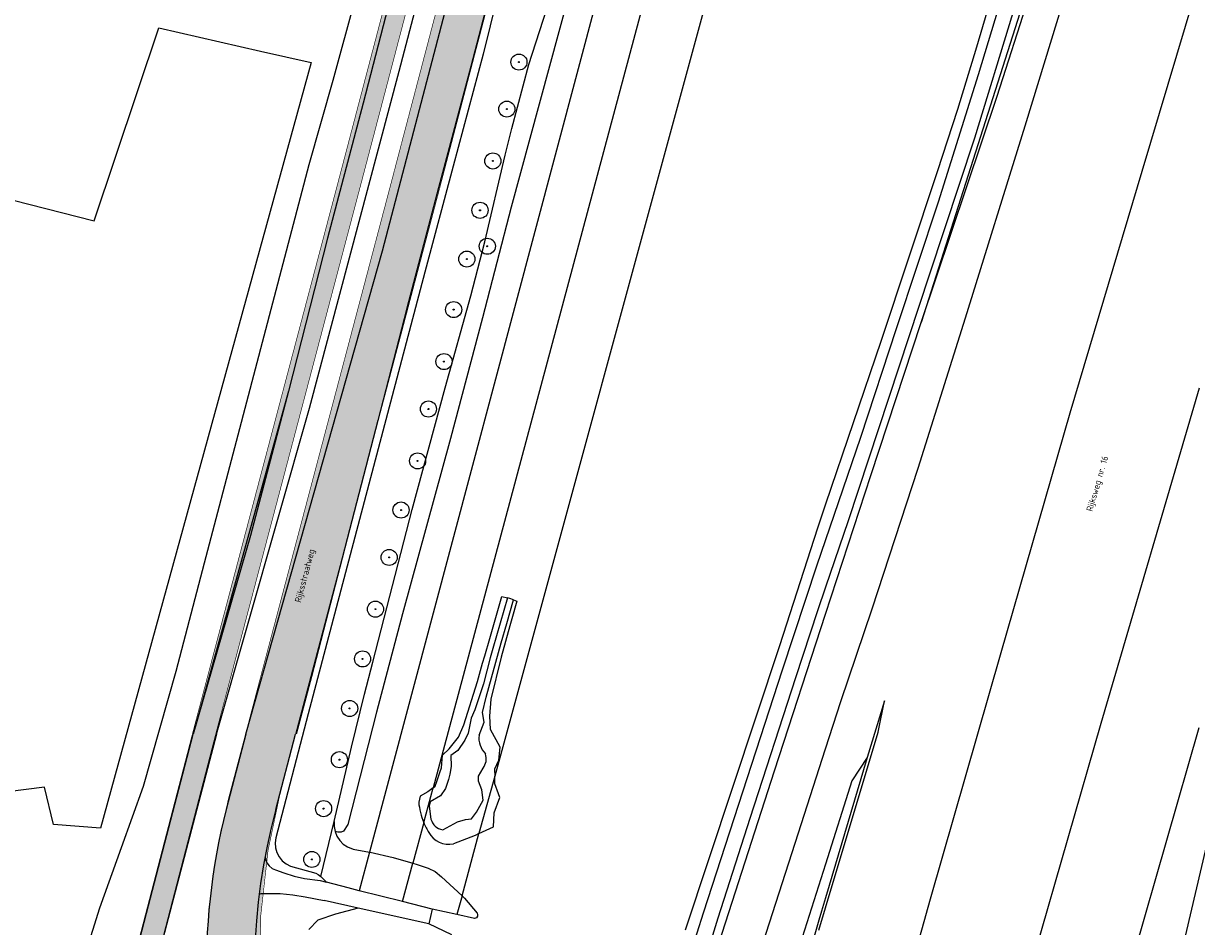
# Model space of a CAD drawing. Header units: metres. Extents: x 102000 to 105000, y 414600 to 420766.
# Tile 60 of 256: x 102875 to 103058, y 416822 to 416963. Entities that reach past the tile are written whole.
import ezdxf

# ---------------------------------------------------------------- set-up
doc = ezdxf.new("R2010")
doc.units = ezdxf.units.M
doc.layers.get('0').update_dxf_attribs({"color": 8})
doc.layers.add('00-Ontwerp DKIV', color=8, linetype='Continuous', lineweight=0)
doc.styles.add('MtXpl_NLCS-ISO', font='NLCS-ISO.ttf')

msp = doc.modelspace()

# ---------------------------------------------------------------- hatches: boundary and pattern name
at = {"ltscale": 0.1}
h = msp.add_hatch(color=256, dxfattribs=at)
edge = h.paths.add_edge_path()
edge.add_arc((102952.369, 416956.68), 0.075, 0, 360)
h = msp.add_hatch(color=256, dxfattribs=at)
edge = h.paths.add_edge_path()
edge.add_arc((102950.486, 416949.374), 0.075, 0, 360)
h = msp.add_hatch(color=256, dxfattribs=at)
edge = h.paths.add_edge_path()
edge.add_arc((102948.316, 416941.306), 0.075, 0, 360)
h = msp.add_hatch(color=256, dxfattribs=at)
edge = h.paths.add_edge_path()
edge.add_arc((102946.317, 416933.631), 0.075, 0, 360)
h = msp.add_hatch(color=256, dxfattribs=at)
edge = h.paths.add_edge_path()
edge.add_arc((102947.454, 416928.042), 0.075, 0, 360)
h = msp.add_hatch(color=256, dxfattribs=at)
edge = h.paths.add_edge_path()
edge.add_arc((102944.271, 416926.055), 0.075, 0, 360)
h = msp.add_hatch(color=256, dxfattribs=at)
edge = h.paths.add_edge_path()
edge.add_arc((102942.224, 416918.192), 0.075, 0, 360)
h = msp.add_hatch(color=256, dxfattribs=at)
edge = h.paths.add_edge_path()
edge.add_arc((102940.716, 416910.111), 0.075, 0, 360)
h = msp.add_hatch(color=256, dxfattribs=at)
edge = h.paths.add_edge_path()
edge.add_arc((102938.301, 416902.74), 0.075, 0, 360)
h = msp.add_hatch(color=256, dxfattribs=at)
edge = h.paths.add_edge_path()
edge.add_arc((102936.622, 416894.672), 0.075, 0, 360)
h = msp.add_hatch(color=256, dxfattribs=at)
edge = h.paths.add_edge_path()
edge.add_arc((102934.043, 416887.034), 0.075, 0, 360)
h = msp.add_hatch(color=256, dxfattribs=at)
edge = h.paths.add_edge_path()
edge.add_arc((102932.201, 416879.663), 0.075, 0, 360)
h = msp.add_hatch(color=256, dxfattribs=at)
edge = h.paths.add_edge_path()
edge.add_arc((102930.072, 416871.619), 0.075, 0, 360)
h = msp.add_hatch(color=256, dxfattribs=at)
edge = h.paths.add_edge_path()
edge.add_arc((102928.067, 416863.879), 0.075, 0, 360)
h = msp.add_hatch(color=256, dxfattribs=at)
edge = h.paths.add_edge_path()
edge.add_arc((102926.061, 416856.18), 0.075, 0, 360)
h = msp.add_hatch(color=256, dxfattribs=at)
edge = h.paths.add_edge_path()
edge.add_arc((102924.471, 416848.218), 0.075, 0, 360)
h = msp.add_hatch(color=256, dxfattribs=at)
edge = h.paths.add_edge_path()
edge.add_arc((102922.015, 416840.601), 0.075, 0, 360)
h = msp.add_hatch(color=256, dxfattribs=at)
edge = h.paths.add_edge_path()
edge.add_arc((102920.191, 416832.706), 0.075, 0, 360)
at = {"layer": '00-Ontwerp DKIV', "transparency": 33554623}
h = msp.add_hatch(color=256, dxfattribs=at)
h.dxf.hatch_style = 1
edge = h.paths.add_edge_path()
edge.add_line((102886.898878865, 416781.553969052), (102904.8372260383, 416850.6371436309))
edge.add_line((102904.8372260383, 416850.6371436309), (102928.1882489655, 416939.1485915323))
edge.add_line((102928.1882489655, 416939.1485915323), (102953.559291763, 417035.8589529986))
edge.add_line((102953.559291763, 417035.8589529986), (102978.8715871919, 417132.5926626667))
edge.add_line((102978.8715871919, 417132.5926626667), (103004.2185386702, 417229.3225914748))
edge.add_line((103004.2185386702, 417229.3225914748), (103029.5324130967, 417326.0664990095))
edge.add_line((103029.5324130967, 417326.0664990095), (103055.6765003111, 417425.9534003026))
edge.add_line((103055.6765003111, 417425.9534003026), (103080.1687211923, 417519.5579864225))
edge.add_line((103080.1687211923, 417519.5579864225), (103105.5634584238, 417616.3363683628))
edge.add_line((103105.5634584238, 417616.3363683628), (103130.8386591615, 417713.0106111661))
edge.add_line((103130.8386591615, 417713.0106111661), (103156.0426636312, 417809.797978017))
edge.add_line((103156.0426636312, 417809.797978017), (103181.4879778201, 417906.511612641))
edge.add_line((103181.4879778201, 417906.511612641), (103206.3788686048, 418001.7165730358))
edge.add_arc((103225.6921204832, 417996.4181123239), 20.02686655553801, 148.2907491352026, 164.6587368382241, ccw=False)
edge.add_arc((103191.64122452, 418017.4582294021), 19.99999999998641, 328.2852425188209, 344.895638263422)
edge.add_line((103210.9502804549, 418012.2466692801), (103219.0200194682, 418043.1025503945))
edge.add_arc((103199.6840406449, 418048.2063847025), 19.9982299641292, 345.2137160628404, 362.3340081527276)
edge.add_arc((103239.6510389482, 418049.8324603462), 20.00183358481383, 165.3297082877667, 182.3256327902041, ccw=False)
edge.add_line((103220.3012811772, 418054.8980522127), (103232.1197067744, 418100.0408471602))
edge.add_line((103232.1197067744, 418100.0408471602), (103242.557587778, 418140.060732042))
edge.add_line((103242.557587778, 418140.060732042), (103250.1617513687, 418168.9670918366))
edge.add_line((103250.1617513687, 418168.9670918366), (103293.8845203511, 418334.4644688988))
edge.add_line((103293.8845203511, 418334.4644688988), (103297.1714545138, 418351.0962431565))
edge.add_arc((103267.4954396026, 418356.9611079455), 30.2499999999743, 348.8207063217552, 407.055072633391)
edge.add_arc((103314.5047993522, 418407.469722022), 38.74999999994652, 204.5182832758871, 227.055072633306, ccw=False)
edge.add_arc((103314.5047993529, 418407.4697220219), 38.75000000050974, 197.2059602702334, 204.518283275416, ccw=False)
edge.add_arc((103314.5047993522, 418407.469722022), 38.74999999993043, 192.7690494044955, 197.2059602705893, ccw=False)
edge.add_arc((103314.5047993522, 418407.4697220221), 38.74999999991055, 184.7464496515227, 192.7690494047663, ccw=False)
edge.add_arc((103314.5047993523, 418407.469722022), 38.75000000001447, 114.5177932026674, 184.7464496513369, ccw=False)
edge.add_arc((103280.4789958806, 418441.3259577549), 17.99999999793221, 4.460114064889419, 5.304683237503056)
edge.add_arc((103280.4789958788, 418441.3259577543), 17.99999999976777, 5.304683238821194, 11.54557780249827)
edge.add_line((103298.1147802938, 418444.9286106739), (103297.8872405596, 418446.0424680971))
edge.add_line((103297.8872405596, 418446.0424680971), (103297.836137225, 418446.2926302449))
edge.add_arc((103314.5047993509, 418407.4697220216), 42.2499999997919, 113.2363245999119, 115.0728297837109)
edge.add_arc((103295.7529792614, 418447.5500381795), 2.000000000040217, 194.9859521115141, 295.07282978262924, ccw=False)
edge.add_line((103293.8210007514, 418447.0328737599), (103291.8958729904, 418454.2246010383))
edge.add_line((103291.8958729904, 418454.2246010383), (103288.5149105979, 418453.3195633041))
edge.add_line((103288.5149105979, 418453.3195633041), (103290.9641595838, 418444.1698688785))
edge.add_arc((103289.0321810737, 418443.652704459), 2.000000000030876, -54.85466768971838, 14.985952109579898, ccw=False)
edge.add_arc((103314.5047993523, 418407.4697220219), 42.25000000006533, 125.1453323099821, 186.053168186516)
edge.add_arc((103314.5047993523, 418407.469722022), 42.24999999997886, 186.0531681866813, 192.9535207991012)
edge.add_arc((103314.5047993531, 418407.4697220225), 42.2500000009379, 192.9535207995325, 197.0227153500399)
edge.add_arc((103314.5047993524, 418407.469722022), 42.25000000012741, 197.0227153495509, 203.2367970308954)
edge.add_arc((103314.5047993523, 418407.469722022), 42.24999999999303, 203.2367970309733, 227.0550726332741)
edge.add_arc((103267.4954396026, 418356.9611079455), 26.75000000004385, -11.179293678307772, 47.055072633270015, ccw=False)
edge.add_line((103293.7378660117, 418351.7748225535), (103290.450931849, 418335.1430482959))
edge.add_line((103290.450931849, 418335.1430482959), (103246.7772206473, 418169.8493640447))
edge.add_line((103246.7772206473, 418169.8493640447), (103239.1728758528, 418140.9516445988))
edge.add_line((103239.1728758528, 418140.9516445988), (103239.1708841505, 418140.944043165))
edge.add_line((103239.1708841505, 418140.944043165), (103228.733003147, 418100.9241582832))
edge.add_line((103228.733003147, 418100.9241582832), (103216.9152725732, 418055.7840207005))
edge.add_arc((103236.2650929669, 418050.7188155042), 20.00179624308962, 165.330825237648, 182.3256407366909)
edge.add_arc((103196.2981320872, 418049.092738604), 19.99822996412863, -14.786283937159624, 2.3340081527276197, ccw=False)
edge.add_line((103215.6341109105, 418043.988904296), (103207.6017382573, 418013.2756404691))
edge.add_arc((103188.2547896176, 418018.3447210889), 19.99999999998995, 328.2852425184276, 345.3180014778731, ccw=False)
edge.add_arc((103222.2818191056, 417997.3170901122), 20.00000000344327, 148.2852424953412, 164.676265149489)
edge.add_line((103202.9928585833, 418002.6025420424), (103178.1024791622, 417907.3995350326))
edge.add_line((103178.1024791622, 417907.3995350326), (103152.6567316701, 417810.6842534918))
edge.add_line((103152.6567316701, 417810.6842534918), (103127.4516154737, 417713.8926174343))
edge.add_line((103127.4516154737, 417713.8926174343), (103102.1772761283, 417617.2216759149))
edge.add_line((103102.1772761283, 417617.2216759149), (103076.7833304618, 417520.4463160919))
edge.add_line((103076.7833304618, 417520.4463160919), (103052.2904913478, 417426.8393705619))
edge.add_line((103052.2904913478, 417426.8393705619), (103026.1464710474, 417326.952724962))
edge.add_line((103026.1464710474, 417326.952724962), (103000.8325316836, 417230.2085692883))
edge.add_line((103000.8325316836, 417230.2085692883), (102975.4858952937, 417133.4798438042))
edge.add_line((102975.4858952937, 417133.4798438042), (102950.1732941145, 417036.7449665))
edge.add_line((102950.1732941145, 417036.7449665), (102924.8035167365, 416940.0394313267))
edge.add_line((102924.8035167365, 416940.0394313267), (102901.6207644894, 416852.182720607))
edge.add_line((102901.6207644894, 416852.182720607), (102877.3339932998, 416758.8099498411))
edge.add_arc((102909.7442984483, 416750.3351566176), 33.50000000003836, 165.3461414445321, 192.0759099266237)
edge.add_line((102876.9856104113, 416743.3267075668), (102877.0845079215, 416742.8644437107))
edge.add_arc((102848.3638739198, 416736.6536477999), 29.38449937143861, -11.76076000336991, 12.202239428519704, ccw=False)
edge.add_line((102877.1315107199, 416730.664334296), (102880.9103880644, 416746.9647080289))
edge.add_arc((102880.4242582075, 416747.0816599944), 0.4999999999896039, 186.3319189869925, 346.472977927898, ccw=False)
edge.add_arc((102909.7442984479, 416750.3351566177), 29.9999999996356, 165.3461414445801, 186.3319189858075, ccw=False)
edge.add_line((102880.7201445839, 416757.9245236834), (102883.4836632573, 416768.4930981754))
edge.add_arc((102888.3210222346, 416767.2282036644), 4.999999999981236, 75.31744895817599, 165.3461414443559, ccw=False)
edge.add_line((102889.5883390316, 416772.0649286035), (102894.4847942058, 416770.7819613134))
edge.add_arc((102892.4570873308, 416763.043201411), 7.999999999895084, 29.131664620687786, 75.31744895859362, ccw=False)
edge.add_line((102899.4451138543, 416766.937746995), (102899.7500679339, 416766.3905644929))
edge.add_line((102899.7500679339, 416766.3905644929), (102902.796542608, 416768.1137832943))
edge.add_line((102902.796542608, 416768.1137832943), (102902.3985883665, 416768.8278370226))
edge.add_arc((102892.7900518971, 416763.4728368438), 10.99999999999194, 29.13166462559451, 75.31744895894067)
edge.add_line((102895.5781488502, 416774.1136317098), (102890.4689210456, 416775.4523496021))
edge.add_arc((102891.7362378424, 416780.2890745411), 4.999999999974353, 165.346141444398, 255.31744895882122, ccw=False)
h = msp.add_hatch(color=256, dxfattribs=at)
h.dxf.hatch_style = 1
edge = h.paths.add_edge_path()
edge.add_line((102915.4730269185, 416843.9896487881), (102939.7393068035, 416935.8894415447))
edge.add_line((102939.7393068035, 416935.8894415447), (102960.311714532, 417014.3081803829))
edge.add_line((102960.311714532, 417014.3081803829), (102960.4356023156, 417014.7804208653))
edge.add_line((102960.4356023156, 417014.7804208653), (102963.6107830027, 417026.3213667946))
edge.add_line((102963.6107830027, 417026.3213667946), (102965.3018439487, 417032.7872752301))
edge.add_line((102965.3018439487, 417032.7872752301), (102990.4259353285, 417129.3460566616))
edge.add_line((102990.4259353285, 417129.3460566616), (103015.7739670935, 417226.0801110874))
edge.add_line((103015.7739670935, 417226.0801110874), (103041.087618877, 417322.8231678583))
edge.add_line((103041.087618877, 417322.8231678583), (103066.4083603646, 417419.5643692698))
edge.add_line((103066.4083603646, 417419.5643692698), (103077.9071431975, 417463.5097224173))
edge.add_line((103077.9071431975, 417463.5097224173), (103078.2463102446, 417464.802275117))
edge.add_line((103078.2463102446, 417464.802275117), (103082.3797755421, 417480.5662495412))
edge.add_line((103082.3797755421, 417480.5662495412), (103083.4146462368, 417484.5581802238))
edge.add_line((103083.4146462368, 417484.5581802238), (103091.2516300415, 417514.5096378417))
edge.add_arc((103097.056216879, 417512.9908318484), 6.000000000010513, 165.2629712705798, 165.3369363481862, ccw=False)
edge.add_line((103091.2535955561, 417514.5171299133), (103097.6461045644, 417538.8838449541))
edge.add_arc((103103.4497881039, 417537.3615909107), 5.999999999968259, 165.2970099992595, 165.302898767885, ccw=False)
edge.add_line((103097.6462610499, 417538.8844414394), (103117.1194880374, 417613.0961865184))
edge.add_line((103117.1194880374, 417613.0961865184), (103142.3976419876, 417709.7817475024))
edge.add_line((103142.3976419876, 417709.7817475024), (103167.5978348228, 417806.5544770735))
edge.add_line((103167.5978348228, 417806.5544770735), (103193.0416634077, 417903.2624651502))
edge.add_line((103193.0416634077, 417903.2624651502), (103194.9182455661, 417910.4401889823))
edge.add_line((103194.9182455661, 417910.4401889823), (103199.374862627, 417927.4862673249))
edge.add_line((103199.374862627, 417927.4862673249), (103218.3362068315, 418000.0113585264))
edge.add_line((103218.3362068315, 418000.0113585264), (103243.6775236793, 418096.8075097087))
edge.add_line((103243.6775236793, 418096.8075097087), (103259.4032006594, 418157.1013358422))
edge.add_line((103259.4032006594, 418157.1013358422), (103260.9260059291, 418159.6523993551))
edge.add_arc((103281.6934232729, 418145.377258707), 25.20050125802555, 138.8322165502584, 145.4960836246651, ccw=False)
edge.add_line((103262.7228598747, 418161.9658990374), (103268.708549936, 418185.1640421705))
edge.add_line((103268.708549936, 418185.1640421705), (103268.7002752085, 418185.1662134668))
edge.add_arc((103273.4027320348, 418188.4667740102), 5.745154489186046, 160.7667093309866, 215.0642502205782, ccw=False)
edge.add_line((103267.9782426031, 418190.3593158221), (103270.3883605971, 418199.7068684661))
edge.add_line((103270.3883605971, 418199.7068684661), (103281.4526083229, 418242.6191401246))
edge.add_line((103281.4526083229, 418242.6191401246), (103281.3073586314, 418242.6565904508))
edge.add_line((103281.3073586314, 418242.6565904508), (103281.5570274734, 418243.6249217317))
edge.add_arc((103296.2272463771, 418239.8424387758), 15.14999999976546, 75.54208316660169, 165.5420831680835, ccw=False)
edge.add_line((103300.0097293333, 418254.5126576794), (103306.8948985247, 418252.7374261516))
edge.add_line((103306.8948985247, 418252.7374261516), (103309.2949044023, 418262.1358556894))
edge.add_line((103309.2949044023, 418262.1358556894), (103302.4315171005, 418263.905471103))
edge.add_arc((103306.214000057, 418278.5756900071), 15.15000000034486, 165.5420831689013, 255.54208316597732, ccw=False)
edge.add_line((103291.5437811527, 418282.3581729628), (103299.8293487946, 418314.4956322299))
edge.add_line((103299.8293487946, 418314.4956322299), (103303.6879277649, 418327.5717761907))
edge.add_line((103303.6879277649, 418327.5717761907), (103317.3076212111, 418369.3732829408))
edge.add_arc((103334.4221133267, 418363.7970692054), 17.99999999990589, 114.5157925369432, 161.9534455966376, ccw=False)
edge.add_arc((103314.5047993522, 418407.469722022), 30.00000000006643, 294.5157925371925, 341.6126726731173)
edge.add_arc((103360.0541979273, 418392.328642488), 17.99999999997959, 105.06183914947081, 161.6126726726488, ccw=False)
edge.add_line((103355.3766924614, 418409.7102690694), (103381.4229634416, 418416.7194850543))
edge.add_arc((103433.3952463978, 418223.5903008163), 200.0000000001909, 102.59566250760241, 105.06183914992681, ccw=False)
edge.add_line((103389.781374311, 418418.7769554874), (103391.4361496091, 418419.1467100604))
edge.add_line((103391.4361496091, 418419.1467100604), (103390.2500535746, 418423.5840753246))
edge.add_line((103390.2500535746, 418423.5840753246), (103390.1255458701, 418423.5539371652))
edge.add_line((103390.1255458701, 418423.5539371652), (103387.7023082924, 418422.9392229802))
edge.add_line((103387.7023082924, 418422.9392229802), (103385.2839705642, 418422.3054866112))
edge.add_line((103385.2839705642, 418422.3054866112), (103381.5510965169, 418421.3058653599))
edge.add_line((103381.5510965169, 418421.3058653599), (103380.4545117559, 418421.0107674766))
edge.add_line((103380.4545117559, 418421.0107674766), (103375.62628215, 418419.7114604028))
edge.add_line((103375.62628215, 418419.7114604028), (103370.798052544, 418418.4121533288))
edge.add_line((103370.798052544, 418418.4121533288), (103365.9698229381, 418417.112846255))
edge.add_line((103365.9698229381, 418417.112846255), (103361.1415933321, 418415.8135391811))
edge.add_line((103361.1415933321, 418415.8135391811), (103356.3133637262, 418414.5142321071))
edge.add_line((103356.3133637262, 418414.5142321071), (103354.8849404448, 418414.1298343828))
edge.add_line((103354.8849404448, 418414.1298343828), (103353.9019217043, 418413.8652978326))
edge.add_line((103353.9019217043, 418413.8652978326), (103351.2672686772, 418413.1562960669))
edge.add_arc((103356.6451006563, 418393.172253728), 20.69499999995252, 105.0618391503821, 124.6375654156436)
edge.add_arc((103314.5047993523, 418407.469722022), 30.50000000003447, 5.134617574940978, 24.81514848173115)
edge.add_arc((103343.8759005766, 418440.8964336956), 20.69499999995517, 265.323461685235, 284.9851210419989)
edge.add_line((103349.2269694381, 418420.9052084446), (103388.1791667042, 418431.3315773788))
edge.add_line((103388.1791667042, 418431.3315773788), (103387.998405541, 418432.0078323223))
edge.add_line((103387.998405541, 418432.0078323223), (103387.0106692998, 418435.7031034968))
edge.add_line((103387.0106692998, 418435.7031034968), (103375.1512072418, 418432.5284865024))
edge.add_line((103375.1512072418, 418432.5284865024), (103360.1861660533, 418428.5225481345))
edge.add_line((103360.1861660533, 418428.5225481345), (103350.9456060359, 418426.0489756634))
edge.add_arc((103346.2911262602, 418443.4367822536), 17.99999999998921, 228.5309681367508, 284.98595210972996, ccw=False)
edge.add_arc((103314.5047993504, 418407.4697220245), 29.99999999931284, 48.53096813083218, 49.3188477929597)
edge.add_line((103334.0602686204, 418430.2201862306), (103334.0602341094, 418430.2202158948))
edge.add_arc((103314.504799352, 418407.469722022), 30.00000000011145, 49.31893471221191, 74.12155009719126)
edge.add_arc((103327.6374778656, 418453.6382476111), 17.99999999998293, 202.3981603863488, 254.1215500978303, ccw=False)
edge.add_arc((103295.0518336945, 418492.5840102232), 48.49999999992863, 284.98595210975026, 289.1919478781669, ccw=False)
edge.add_line((103307.5930708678, 418445.7335313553), (103305.9327877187, 418445.2890960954))
edge.add_line((103305.9327877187, 418445.2890960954), (103308.0671914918, 418437.3205543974))
edge.add_line((103308.0671914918, 418437.3205543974), (103308.2063312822, 418436.8010925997))
edge.add_arc((103314.504799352, 418407.469722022), 29.9999999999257, 102.1193597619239, 107.8513278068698)
edge.add_line((103305.3083552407, 418436.0253767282), (103305.1693448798, 418436.5443553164))
edge.add_line((103305.1693448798, 418436.5443553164), (103303.042261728, 418444.4855663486))
edge.add_arc((103314.504799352, 418407.469722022), 38.74999999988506, 107.2059602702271, 114.5177932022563)
edge.add_arc((103280.4789958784, 418441.3259577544), 18.00000000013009, -44.85687678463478, 4.46011406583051, ccw=False)
edge.add_arc((103314.5047993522, 418407.4697220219), 29.99999999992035, 135.1431232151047, 164.1211196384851)
edge.add_arc((103268.3363724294, 418420.6027473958), 17.99999999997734, 294.80412878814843, 344.1211196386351, ccw=False)
edge.add_arc((103314.5047993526, 418407.4697220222), 38.75000000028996, 184.7464496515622, 192.7690494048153)
edge.add_line((103276.7131298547, 418398.9051311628), (103284.6539669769, 418401.0321141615))
edge.add_line((103284.6539669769, 418401.0321141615), (103285.1734287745, 418401.1712539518))
edge.add_arc((103314.5047993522, 418407.469722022), 29.99999999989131, 192.119359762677, 197.8513278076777)
edge.add_line((103285.9491446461, 418398.2732779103), (103285.4301660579, 418398.1342675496))
edge.add_line((103285.4301660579, 418398.1342675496), (103277.4889550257, 418396.0071843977))
edge.add_arc((103314.5047993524, 418407.4697220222), 38.75000000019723, 197.2059602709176, 204.5182832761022)
edge.add_arc((103280.6488546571, 418373.4436289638), 18.00000000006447, 45.14361328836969, 94.46060413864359, ccw=False)
edge.add_arc((103314.5047993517, 418407.469722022), 29.99999999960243, 225.1436132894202, 232.7333586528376)
edge.add_arc((103285.4395917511, 418369.2700661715), 18.0000000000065, -11.179293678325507, 52.73335865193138, ccw=False)
edge.add_line((103303.0980469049, 418365.7802292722), (103293.9949880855, 418321.3856626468))
edge.add_line((103293.9949880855, 418321.3856626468), (103292.7105368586, 418316.3223872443))
edge.add_line((103292.7105368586, 418316.3223872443), (103263.1258759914, 418201.579384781))
edge.add_line((103263.1258759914, 418201.579384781), (103252.1433331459, 418158.9840024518))
edge.add_line((103252.1433331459, 418158.9840024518), (103236.4203016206, 418098.700319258))
edge.add_line((103236.4203016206, 418098.700319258), (103218.9321245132, 418031.9007910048))
edge.add_line((103218.9321245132, 418031.9007910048), (103215.8259673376, 418020.0362134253))
edge.add_line((103215.8259673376, 418020.0362134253), (103211.0813130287, 418001.9130741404))
edge.add_line((103211.0813130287, 418001.9130741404), (103185.7870234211, 417905.1651559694))
edge.add_line((103185.7870234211, 417905.1651559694), (103185.3279327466, 417903.4202245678))
edge.add_line((103185.3279327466, 417903.4202245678), (103181.7657652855, 417889.8809866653))
edge.add_line((103181.7657652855, 417889.8809866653), (103160.3422663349, 417808.4536388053))
edge.add_line((103160.3422663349, 417808.4536388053), (103135.1396912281, 417711.6717609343))
edge.add_line((103135.1396912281, 417711.6717609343), (103109.8633830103, 417614.9932737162))
edge.add_line((103109.8633830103, 417614.9932737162), (103084.4676280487, 417518.2110061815))
edge.add_line((103084.4676280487, 417518.2110061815), (103061.2836892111, 417429.6064198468))
edge.add_line((103061.2836892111, 417429.6064198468), (103058.9746999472, 417420.7830839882))
edge.add_line((103058.9746999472, 417420.7830839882), (103033.8320287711, 417324.7222234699))
edge.add_line((103033.8320287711, 417324.7222234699), (103008.5182378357, 417227.978634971))
edge.add_line((103008.5182378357, 417227.978634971), (102983.1708812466, 417131.247159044))
edge.add_line((102983.1708812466, 417131.247159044), (102957.858978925, 417034.5149506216))
edge.add_line((102957.858978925, 417034.5149506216), (102932.4863091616, 416937.798383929))
edge.add_line((102932.4863091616, 416937.798383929), (102909.899229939, 416852.2562286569))
edge.add_line((102909.899229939, 416852.2562286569), (102908.2185107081, 416845.89098134))
edge.add_line((102908.2185107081, 416845.89098134), (102907.1957803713, 416842.0163484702))
edge.add_arc((103006.7857043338, 416815.732379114), 102.9999999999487, 165.2155017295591, 197.4258415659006)
edge.add_arc((102894.201272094, 416780.3947841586), 15.00000000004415, -55.01635506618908, 17.42584156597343, ccw=False)
edge.add_line((102902.8014108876, 416768.1050480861), (102899.7549362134, 416766.3818292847))
edge.add_line((102899.7549362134, 416766.3818292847), (102891.7131759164, 416762.235690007))
edge.add_arc((102900.8782716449, 416744.4592724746), 19.99999999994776, 117.274549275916, 166.4729779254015)
edge.add_line((102881.4330773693, 416749.1373510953), (102880.9096269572, 416746.9642504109))
edge.add_line((102880.9096269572, 416746.9642504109), (102875.523291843, 416723.6898541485))
edge.add_line((102875.523291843, 416723.6898541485), (102882.440089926, 416722.0949359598))
edge.add_arc((100763.6003904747, 417222.2756049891), 2177.076565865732, 346.7177185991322, 347.3129618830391)
edge.add_arc((102907.0377254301, 416739.7595010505), 20.00000000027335, 117.2712452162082, 167.3656618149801, ccw=False)
edge.add_line((102897.8736548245, 416757.5364470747), (102903.1645506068, 416760.2639201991))
edge.add_line((102903.1645506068, 416760.2639201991), (102906.4042517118, 416761.6404306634))
edge.add_arc((102910.6817078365, 416747.2632484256), 14.99999999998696, 35.467908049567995, 106.56863645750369, ccw=False)
edge.add_arc((103006.7857043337, 416815.7323791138), 102.9999999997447, 215.4679080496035, 221.1805622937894)
edge.add_line((102929.2639566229, 416747.9136602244), (102949.4128328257, 416724.8825966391))
edge.add_line((102949.4128328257, 416724.8825966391), (102951.9387284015, 416733.5423231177))
edge.add_line((102951.9387284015, 416733.5423231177), (102937.8410306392, 416749.5300893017))
edge.add_arc((103015.0597670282, 416817.693618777), 103.0000000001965, 165.2085629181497, 221.435907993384, ccw=False)
edge = h.paths.add_edge_path(flags=16)
edge.add_arc((103314.5047993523, 418407.469722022), 24.5, 0, 180)
edge.add_arc((103314.5047993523, 418407.469722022), 24.5, 180, 360)
edge = h.paths.add_edge_path(flags=16)
edge.add_arc((103314.5047993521, 418407.4697220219), 29.99999999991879, 263.8986836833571, 269.7468481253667)
edge.add_line((103314.3722497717, 418377.4700148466), (103314.230523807, 418376.9264231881))
edge.add_line((103314.230523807, 418376.9264231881), (103311.8343337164, 418367.7358070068))
edge.add_line((103311.8343337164, 418367.7358070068), (103309.2774526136, 418357.928858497))
edge.add_arc((103307.8259741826, 418358.3072899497), 1.500000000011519, 165.387075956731, 345.3870759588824, ccw=False)
edge.add_line((103306.3744957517, 418358.6857214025), (103308.9313768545, 418368.4926699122))
edge.add_line((103308.9313768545, 418368.4926699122), (103311.180529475, 418377.1193220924))
edge.add_line((103311.180529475, 418377.1193220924), (103311.3161918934, 418377.6396569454))

# ---------------------------------------------------------------- linework, layer by layer
for p, q in [((102936.1632819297, 417000), (102923.43, 416953.825)), ((102973.3641844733, 417000), (102929.154, 416833.841)), ((102980.8560319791, 417000), (102939.029, 416843.845)), ((102990.6884391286, 417000), (102948.599, 416845.661)), ((102951.389, 416980.699), (102944.875, 416956.015)), ((102931.167, 416927.346), (102944.441, 416978.202)), ((102933.767, 416955.294), (102939.435, 416977.034)), ((102934.27, 416973.962), (102928.177, 416950.288)), ((102934.27, 416973.962), (102928.177, 416950.288)), ((102950.884, 416974.478), (102946.818, 416957.912)), ((103027.764, 416973.767), (103023.481, 416958.986)), ((103023.788, 416954.763), (103029.392, 416973.29)), ((103026.663, 416951.403), (103033.795, 416973.474)), ((103031.04, 416946.753), (103039.387, 416974.2)), ((102960.381, 416968.061), (102951.174, 416934.129)), ((102953.926, 416956.3), (102957.762, 416968.371)), ((103031.635, 416968.85), (103014.871, 416916.202)), ((103057.269, 416966.916), (103049.133, 416939.65)), ((103029.115, 416964.33), (103023.162, 416944.85)), ((102886.37, 416931.976), (102896.412, 416962.001)), ((102896.412, 416962.001), (102912.231, 416958.387)), ((102912.231, 416958.387), (102920.079, 416956.594)), ((103023.481, 416958.986), (103020.524, 416949.332)), ((102920.079, 416956.594), (102887.339, 416837.561)), ((102946.818, 416957.912), (102942.124, 416940.514)), ((102919.801, 416902.863), (102933.767, 416955.294)), ((102944.875, 416956.015), (102939.846, 416937.131)), ((102951.26, 416946.367), (102953.926, 416956.3)), ((103017.565, 416934.927), (103023.788, 416954.763)), ((102923.43, 416953.825), (102919.738, 416940.711)), ((103014.871, 416916.202), (103026.663, 416951.403)), ((102928.177, 416950.288), (102922.632, 416929.292)), ((102928.177, 416950.288), (102922.632, 416929.292)), ((103020.524, 416949.332), (103017.342, 416939.632)), ((102950.229, 416942.233), (102951.26, 416946.367)), ((103021.759, 416916.914), (103031.04, 416946.753)), ((103023.162, 416944.85), (103016.101, 416923.558)), ((102947.071, 416928.729), (102950.229, 416942.233)), ((102919.738, 416940.711), (102908.708, 416898.688)), ((102942.124, 416940.514), (102937.761, 416924.039)), ((103017.342, 416939.632), (103008.599, 416913.225)), ((103049.133, 416939.65), (103037.97, 416902.088)), ((102939.846, 416937.131), (102934.936, 416918.394)), ((102870.817, 416935.984), (102886.37, 416931.976)), ((103011.046, 416915.27), (103017.565, 416934.927)), ((102951.174, 416934.129), (102946.718, 416916.938)), ((102922.632, 416929.292), (102916.539, 416905.529)), ((102922.632, 416929.292), (102916.539, 416905.529)), ((102944.918, 416920.342), (102947.071, 416928.729)), ((102909.9202817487, 416852.1994791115), (102931.167, 416927.346)), ((102937.761, 416924.039), (102919.641, 416855.369)), ((103016.101, 416923.558), (103003.513, 416885.375)), ((102940.893, 416906.008), (102944.918, 416920.342)), ((102934.936, 416918.394), (102930.45, 416900.936)), ((102946.718, 416916.938), (102941.749, 416898.143)), ((103014.416, 416893.539), (103021.759, 416916.914)), ((103005.488, 416898.379), (103011.046, 416915.27)), ((103007.038, 416892.418), (103014.871, 416916.202)), ((103008.599, 416913.225), (103000, 416887.9193963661)), ((102916.539, 416905.529), (102901.7539099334, 416852.1994791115)), ((102916.539, 416905.529), (102910.63, 416883.075)), ((102935.774, 416887.094), (102940.893, 416906.008)), ((103058.091, 416905.998), (103042.803, 416853.862)), ((102905.3715864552, 416852.1994791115), (102919.801, 416902.863)), ((103037.97, 416902.088), (103027.227, 416864.82)), ((102930.45, 416900.936), (102920.114, 416861.144)), ((102908.708, 416898.688), (102903.436, 416878.792)), ((103000, 416882.3192427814), (103005.488, 416898.379)), ((102941.749, 416898.143), (102934.3, 416870.902)), ((103007.24, 416871.673), (103014.416, 416893.539)), ((103000, 416870.8324516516), (103007.038, 416892.418)), ((103000, 416887.9193963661), (102998.747, 416884.232)), ((102929.651, 416863.361), (102935.774, 416887.094)), ((102998.747, 416884.232), (102992.864, 416865.918)), ((103003.513, 416885.375), (103000, 416875.0507814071)), ((102910.63, 416883.075), (102901.7539099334, 416852.1994791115)), ((102998.7, 416878.515), (103000, 416882.3192427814)), ((102903.436, 416878.792), (102899.041, 416861.929)), ((102993.323, 416862.193), (102998.7, 416878.515)), ((103000, 416875.0507814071), (102998.737, 416871.339)), ((102947.82, 416867.06), (102949.728, 416873.611)), ((102950.592, 416873.36), (102948.29, 416865.518)), ((102949.728, 416873.611), (102950.592, 416873.36)), ((102950.489, 416869.401), (102951.545, 416873.082)), ((102950.952, 416873.255), (102950.592, 416873.36)), ((102951.545, 416873.082), (102950.952, 416873.255)), ((102952.057, 416872.849), (102951.278, 416870.098)), ((102951.545, 416873.082), (102952.057, 416872.849)), ((102934.3, 416870.902), (102930.24, 416855.586)), ((102998.737, 416871.339), (102995.341, 416860.933)), ((103002.361, 416857.249), (103007.24, 416871.673)), ((102949.618, 416866.363), (102950.489, 416869.401)), ((102951.278, 416870.098), (102950.971, 416869.014)), ((102992.053, 416846.459), (103000, 416870.8324516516)), ((102950.971, 416869.014), (102949.596, 416864.159)), ((102947.048, 416864.355), (102947.82, 416867.06)), ((102947.269, 416857.922), (102949.618, 416866.363)), ((102948.29, 416865.518), (102947.911, 416864.075)), ((102992.864, 416865.918), (102978.191, 416821.709)), ((102946.721, 416863.209), (102947.048, 416864.355)), ((102947.911, 416864.075), (102946.849, 416860.034)), ((102949.596, 416864.159), (102948.011, 416857.646)), ((103027.227, 416864.82), (103016.291, 416826.504)), ((102899.041, 416861.929), (102893.987, 416844.057)), ((102928.348, 416858.424), (102929.651, 416863.361)), ((102945.908, 416860.357), (102946.721, 416863.209)), ((102981.032, 416824.405), (102993.323, 416862.193)), ((102920.114, 416861.144), (102917.7297985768, 416852.1994791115)), ((102943.822, 416853.629), (102945.908, 416860.357)), ((102946.849, 416860.034), (102945.505, 416855.945)), ((102995.341, 416860.933), (102988.244, 416839.051)), ((102926.345, 416850.186), (102928.348, 416858.424)), ((102946.727, 416855.535), (102947.269, 416857.922)), ((102948.011, 416857.646), (102947.791, 416854.992)), ((103000, 416849.8807515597), (103002.361, 416857.249)), ((103009.15, 416857.369), (103006.457, 416848.58)), ((103008.193, 416852.493), (103009.15, 416857.369)), ((102919.641, 416855.369), (102914.58, 416836.068)), ((102930.24, 416855.586), (102925.754, 416838.129)), ((102944.92, 416854.678), (102944.491, 416852.319)), ((102945.505, 416855.945), (102944.92, 416854.678)), ((102946.961, 416854.039), (102946.727, 416855.535)), ((102947.791, 416854.992), (102947.874, 416852.948)), ((102942.972, 416851.715), (102943.822, 416853.629)), ((102946.187, 416852.038), (102946.961, 416854.039)), ((102947.874, 416852.948), (102949.391, 416850.216)), ((103042.803, 416853.862), (103030.159, 416809.963)), ((103046.904, 416814.422), (103058.046, 416853.226)), ((102877.3339932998, 416758.8099498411), (102901.7539099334, 416852.1994791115)), ((102905.3715864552, 416852.1994791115), (102886.8356353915, 416781.3121058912)), ((102909.9202817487, 416852.1994791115), (102906.8575797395, 416840.4896353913)), ((102914.609686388, 416840.4894161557), (102917.6716872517, 416852.1994814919)), ((102941.502, 416849.885), (102942.972, 416851.715)), ((102943.944, 416851.263), (102942.881, 416849.65)), ((102944.491, 416852.319), (102943.944, 416851.263)), ((103000, 416825.1960103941), (103008.193, 416852.493)), ((102923.672, 416838.615), (102926.345, 416850.186)), ((102940.5, 416848.927), (102941.502, 416849.885)), ((102942.881, 416849.65), (102941.778, 416848.874)), ((102949.391, 416850.216), (102949.198, 416848.103)), ((102995.309, 416835.241), (103000, 416849.8807515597)), ((102940.338, 416846.926), (102940.5, 416848.927)), ((102941.778, 416848.874), (102941.841, 416847.137)), ((102949.198, 416848.103), (102948.564, 416846.747)), ((103006.457, 416848.58), (103000, 416826.733055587)), ((103006.457, 416848.58), (103004.114, 416844.907)), ((102939.598, 416844.821), (102940.15, 416846.391)), ((102940.15, 416846.391), (102940.338, 416846.926)), ((102941.654, 416845.941), (102941.408, 416845.152)), ((102941.841, 416847.137), (102941.654, 416845.941)), ((102946.081, 416845.634), (102946.789, 416846.893)), ((102946.087, 416844.861), (102946.081, 416845.634)), ((102948.599, 416845.661), (102946.16, 416836.716)), ((102948.564, 416846.747), (102948.599, 416845.661)), ((102948.619, 416845.04), (102948.599, 416845.661)), ((102978.444, 416804.252), (102992.053, 416846.459)), ((102878.655, 416843.922), (102872.946, 416843.213)), ((102880.056, 416838.154), (102878.655, 416843.922)), ((102893.987, 416844.057), (102890.565, 416834.509)), ((102937.579, 416838.43), (102939.029, 416843.845)), ((102939.029, 416843.845), (102938.189, 416843.219)), ((102939.029, 416843.845), (102939.335, 416844.073)), ((102939.335, 416844.073), (102939.598, 416844.821)), ((102940.97, 416843.751), (102940.172, 416842.597)), ((102941.408, 416845.152), (102940.97, 416843.751)), ((102946.626, 416843.524), (102946.087, 416844.861)), ((102946.826, 416841.936), (102946.626, 416843.524)), ((102948.639, 416844.436), (102948.619, 416845.04)), ((102949.191, 416842.897), (102948.639, 416844.436)), ((103004.114, 416844.907), (103000, 416831.9849183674)), ((102937.011, 416842.557), (102936.79, 416841.63)), ((102938.189, 416843.219), (102937.011, 416842.557)), ((102940.172, 416842.597), (102938.598, 416841.673)), ((102945.765, 416840.033), (102946.826, 416841.936)), ((102948.519, 416839.934), (102949.383, 416842.361)), ((102949.383, 416842.361), (102949.191, 416842.897)), ((102938.598, 416841.673), (102938.426, 416840.99)), ((102938.426, 416840.99), (102938.702, 416838.982)), ((102944.988, 416839.004), (102945.765, 416840.033)), ((102948.414, 416837.799), (102948.519, 416839.934)), ((102887.339, 416837.561), (102880.056, 416838.154)), ((102921.566, 416830.043), (102923.672, 416838.615)), ((102923.672, 416838.615), (102923.65, 416837.825)), ((102925.754, 416838.129), (102925.094, 416837.09)), ((102937.579, 416838.43), (102935.886, 416832.11)), ((102940.517, 416837.307), (102942.805, 416838.56)), ((102942.805, 416838.56), (102944.061, 416838.905)), ((102944.061, 416838.905), (102944.988, 416839.004)), ((102988.244, 416839.051), (102983.291, 416823.59)), ((103059.99, 416838.243), (103055.875, 416820.769)), ((102923.65, 416837.825), (102923.786, 416837.057)), ((102924.242, 416836.924), (102923.786, 416837.057)), ((102923.786, 416837.057), (102924.079, 416836.313)), ((102924.079, 416836.313), (102924.512, 416835.652)), ((102924.718, 416836.948), (102924.242, 416836.924)), ((102925.094, 416837.09), (102924.718, 416836.948)), ((102945.547, 416836.422), (102942.18, 416835.147)), ((102943.522, 416827.041), (102946.16, 416836.716)), ((102946.16, 416836.716), (102945.547, 416836.422)), ((102946.16, 416836.716), (102948.414, 416837.799)), ((102890.565, 416834.509), (102887.201, 416825.121)), ((102914.58, 416836.068), (102914.475, 416835.302)), ((102914.475, 416835.302), (102914.53, 416834.531)), ((102914.53, 416834.531), (102914.741, 416833.788)), ((102924.512, 416835.652), (102925.068, 416835.091)), ((102925.068, 416835.091), (102925.727, 416834.654)), ((102925.727, 416834.654), (102926.629, 416834.313)), ((102989.607, 416817.676), (102995.309, 416835.241)), ((102912.9243189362, 416833.1604551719), (102912.926, 416833.109)), ((102912.926, 416833.109), (102913.002, 416832.744)), ((102913.002, 416832.744), (102913.205, 416832.183)), ((102914.741, 416833.788), (102915.101, 416833.104)), ((102915.101, 416833.104), (102915.593, 416832.508)), ((102926.629, 416834.313), (102929.154, 416833.841)), ((102929.154, 416833.841), (102927.558, 416827.844)), ((102929.154, 416833.841), (102929.246, 416833.824)), ((102929.246, 416833.824), (102932.815, 416833.003)), ((102932.815, 416833.003), (102935.886, 416832.11)), ((102913.205, 416832.183), (102913.549, 416831.696)), ((102913.549, 416831.696), (102914.01, 416831.317)), ((102914.01, 416831.317), (102914.554, 416831.074)), ((102914.554, 416831.074), (102915.835, 416830.613)), ((102915.593, 416832.508), (102916.198, 416832.026)), ((102916.198, 416832.026), (102916.888, 416831.679)), ((102916.888, 416831.679), (102920.807, 416830.589)), ((102934.289, 416826.149), (102935.886, 416832.11)), ((102935.886, 416832.11), (102936.561, 416831.913)), ((102936.561, 416831.913), (102938.285, 416831.369)), ((102938.285, 416831.369), (102939.354, 416830.828)), ((102939.354, 416830.828), (102940.333, 416830.019)), ((103000, 416831.9849183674), (102999.263, 416829.67)), ((102915.835, 416830.613), (102917.431, 416830.101)), ((102917.431, 416830.101), (102919.068, 416829.744)), ((102919.068, 416829.744), (102921.456, 416829.424)), ((102920.807, 416830.589), (102921.193, 416830.378)), ((102921.193, 416830.378), (102921.566, 416830.043)), ((102921.456, 416829.424), (102922.469, 416829.159)), ((102921.726, 416829.899), (102921.566, 416830.043)), ((102922.469, 416829.159), (102921.726, 416829.899)), ((102925.857, 416828.272), (102922.469, 416829.159)), ((102940.333, 416830.019), (102943.522, 416827.041)), ((102999.263, 416829.67), (102995.656, 416818.28)), ((102912.0057044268, 416827.287083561), (102912.308, 416827.413)), ((102912.308, 416827.413), (102915.285, 416827.399)), ((102915.285, 416827.399), (102917.219, 416827.182)), ((102917.219, 416827.182), (102919.152, 416826.904)), ((102927.558, 416827.844), (102925.857, 416828.272)), ((102934.289, 416826.149), (102927.558, 416827.844)), ((102919.152, 416826.904), (102922.092, 416826.3)), ((102927.403, 416825.126), (102922.092, 416826.3)), ((102938.88, 416824.993), (102934.289, 416826.149)), ((102943.522, 416827.041), (102942.726, 416824.125)), ((102943.522, 416827.041), (102943.89, 416826.697)), ((102943.89, 416826.697), (102945.874, 416824.335)), ((103000, 416826.733055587), (102999.387, 416824.659)), ((103016.291, 416826.504), (103003.596, 416782.212)), ((102887.201, 416825.121), (102882.246, 416809.363)), ((102923.848, 416824.204), (102921.131, 416823.24)), ((102927.403, 416825.126), (102923.848, 416824.204)), ((102938.364, 416822.703), (102927.403, 416825.126)), ((102938.88, 416824.993), (102938.364, 416822.703)), ((102942.726, 416824.125), (102938.88, 416824.993)), ((102945.483, 416823.503), (102942.726, 416824.125)), ((102945.752, 416823.628), (102945.483, 416823.503)), ((102945.919, 416823.872), (102945.752, 416823.628)), ((102945.874, 416824.335), (102945.937, 416824.168)), ((102945.937, 416824.168), (102945.919, 416823.872)), ((102983.291, 416823.59), (102970.359, 416782.5)), ((102975.141, 416805.882), (102981.032, 416824.405)), ((102998.957, 416821.721), (103000, 416825.1960103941)), ((102999.387, 416824.659), (102998.96, 416823.26)), ((102921.131, 416823.24), (102919.729, 416821.838)), ((102941.929, 416820.989), (102938.364, 416822.703)), ((102998.96, 416823.26), (102991.931, 416798.322))]:
    msp.add_line(p, q)
for centre, radius in [((102952.369, 416956.68), 1.25), ((102952.369, 416956.68), 0.02249999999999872), ((102950.486, 416949.374), 1.25), ((102950.486, 416949.374), 0.02249999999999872), ((102948.316, 416941.306), 1.25), ((102948.316, 416941.306), 0.02249999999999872), ((102946.317, 416933.631), 1.25), ((102946.317, 416933.631), 0.02249999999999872), ((102947.454, 416928.042), 1.25), ((102947.454, 416928.042), 0.02249999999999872), ((102944.271, 416926.055), 1.25), ((102944.271, 416926.055), 0.02249999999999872), ((102942.224, 416918.192), 1.25), ((102942.224, 416918.192), 0.02249999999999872), ((102940.716, 416910.111), 1.25), ((102940.716, 416910.111), 0.02249999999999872), ((102938.301, 416902.74), 1.25), ((102938.301, 416902.74), 0.02249999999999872), ((102936.622, 416894.672), 1.25), ((102936.622, 416894.672), 0.02249999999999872), ((102934.043, 416887.034), 1.25), ((102934.043, 416887.034), 0.02249999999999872), ((102932.201, 416879.663), 1.25), ((102932.201, 416879.663), 0.02249999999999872), ((102930.072, 416871.619), 1.25), ((102930.072, 416871.619), 0.02249999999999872), ((102928.067, 416863.879), 1.25), ((102928.067, 416863.879), 0.02249999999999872), ((102926.061, 416856.18), 1.25), ((102926.061, 416856.18), 0.02249999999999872), ((102924.471, 416848.218), 1.25), ((102924.471, 416848.218), 0.02249999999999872), ((102922.015, 416840.601), 1.25), ((102922.015, 416840.601), 0.02249999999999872), ((102920.191, 416832.706), 1.25), ((102920.191, 416832.706), 0.02249999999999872)]:
    msp.add_circle(centre, radius)
at = {"ltscale": 0.1}
for centre in [(102952.369, 416956.68), (102950.486, 416949.374), (102948.316, 416941.306), (102946.317, 416933.631), (102947.454, 416928.042), (102944.271, 416926.055), (102942.224, 416918.192), (102940.716, 416910.111), (102938.301, 416902.74), (102936.622, 416894.672), (102934.043, 416887.034), (102932.201, 416879.663), (102930.072, 416871.619), (102928.067, 416863.879), (102926.061, 416856.18), (102924.471, 416848.218), (102922.015, 416840.601), (102920.191, 416832.706)]:
    msp.add_circle(centre, 0.075, dxfattribs=at)
for centre, radius, start, end in [((102949.4895434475, 416851.5258126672), 3.342024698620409, 171.1843014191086, 226.1671198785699), ((102944.8709323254, 416848.3707291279), 2.421294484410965, 322.3884104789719, 17.90174041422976), ((103006.2879476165, 416815.5522583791), 102.5098572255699, 165.9204937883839, 197.4178921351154), ((103006.278006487, 416815.5511104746), 94.99999999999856, 164.7810412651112, 220.8740900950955), ((102947.663221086, 416842.6136596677), 10.9176244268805, 185.1692636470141, 202.5321870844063), ((102947.5194491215, 416842.5255985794), 10.75111419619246, 202.3923190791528, 211.6260721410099), ((102940.906012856, 416839.5493781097), 2.275871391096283, 194.4361813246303, 260.1581514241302), ((102941.4137588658, 416838.5183056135), 3.457286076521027, 208.1353778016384, 282.8048367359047)]:
    msp.add_arc(centre, radius, start, end)
at = {"layer": '00-Ontwerp DKIV', "transparency": 33554687}
for points in [[(103178.1024791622, 417907.3995350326, 0.1, 0.1, 0), (103152.6567316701, 417810.6842534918, 0.1, 0.1, 0), (103127.4516154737, 417713.8926174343, 0.1, 0.1, 0), (103102.1772761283, 417617.2216759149, 0.1, 0.1, 0), (103076.7833304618, 417520.4463160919, 0.1, 0.1, 0), (103052.2904913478, 417426.8393705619, 0.1, 0.1, 0), (103026.1464710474, 417326.952724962, 0.1, 0.1, 0), (103000.8325316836, 417230.2085692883, 0.1, 0.1, 0), (102975.4858952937, 417133.4798438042, 0.1, 0.1, 0), (102950.1732941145, 417036.7449665, 0.1, 0.1, 0), (102924.8035167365, 416940.0394313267, 0.1, 0.1, 0), (102901.6207644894, 416852.182720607, 0.1, 0.1, 0), (102877.3339932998, 416758.8099498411, 0.1, 0.1, 0.1171623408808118), (102876.9856104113, 416743.3267075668, 0.1, 0.1, 0)], [(102886.898878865, 416781.553969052, 0.1, 0.1, 0), (102904.8372260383, 416850.6371436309, 0.1, 0.1, 0), (102928.1882489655, 416939.1485915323, 0.1, 0.1, 0), (102953.559291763, 417035.8589529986, 0.1, 0.1, 0), (102978.8715871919, 417132.5926626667, 0.1, 0.1, 0), (103004.2185386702, 417229.3225914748, 0.1, 0.1, 0), (103029.5324130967, 417326.0664990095, 0.1, 0.1, 0), (103055.6765003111, 417425.9534003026, 0.1, 0.1, 0), (103080.1687211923, 417519.5579864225, 0.1, 0.1, 0), (103105.5634584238, 417616.3363683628, 0.1, 0.1, 0), (103130.8386591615, 417713.0106111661, 0.1, 0.1, 0), (103156.0426636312, 417809.797978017, 0.1, 0.1, 0), (103181.4879778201, 417906.511612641, 0.1, 0.1, 0)]]:
    msp.add_lwpolyline(points, format="xyseb", dxfattribs=at)
at = {"layer": '00-Ontwerp DKIV', "transparency": 33554687, "const_width": 0.1}
for points in [[(103181.7657652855, 417889.8809866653), (103160.3422663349, 417808.4536388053), (103135.1396912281, 417711.6717609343), (103109.8633830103, 417614.9932737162), (103084.4676280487, 417518.2110061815), (103061.2836892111, 417429.6064198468), (103058.9746999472, 417420.7830839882), (103033.8320287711, 417324.7222234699), (103008.5182378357, 417227.978634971), (102983.1708812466, 417131.247159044), (102957.858978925, 417034.5149506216), (102932.4863091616, 416937.798383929), (102909.899229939, 416852.2562286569), (102908.2185107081, 416845.89098134), (102908.2185107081, 416845.89098134), (102907.1957803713, 416842.0163484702, 0.1414768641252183), (102908.5128524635, 416784.886851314, -0.327054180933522), (102902.8014108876, 416768.1050480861), (102899.7549362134, 416766.3818292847), (102891.7131759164, 416762.235690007, 0.2180280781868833), (102881.4330773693, 416749.1373510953), (102880.9096269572, 416746.9642504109)], [(102951.9387284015, 416733.5423231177), (102937.8410306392, 416749.5300893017, -0.2503819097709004), (102915.4730269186, 416843.9896487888), (102915.4730269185, 416843.9896487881), (102939.7393068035, 416935.8894415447), (102960.311714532, 417014.3081803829), (102960.4356023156, 417014.7804208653), (102963.6107830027, 417026.3213667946), (102965.3018439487, 417032.7872752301), (102990.4259353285, 417129.3460566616), (103015.7739670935, 417226.0801110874), (103041.087618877, 417322.8231678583)]]:
    msp.add_lwpolyline(points, format="xyb", dxfattribs=at)

# ---------------------------------------------------------------- texts
at = {"style": 'MtXpl_NLCS-ISO'}
for s, rotation, p in [('Rijksweg nr. 16', 73.73979529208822, (103041.4576872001, 416886.7290704)), ('Rijksstraatweg', 75.1718914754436, (102918.4659781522, 416872.573942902))]:
    msp.add_text(s, height=1, rotation=rotation, dxfattribs=at).set_placement(p)

doc.saveas('drawing.dxf')
